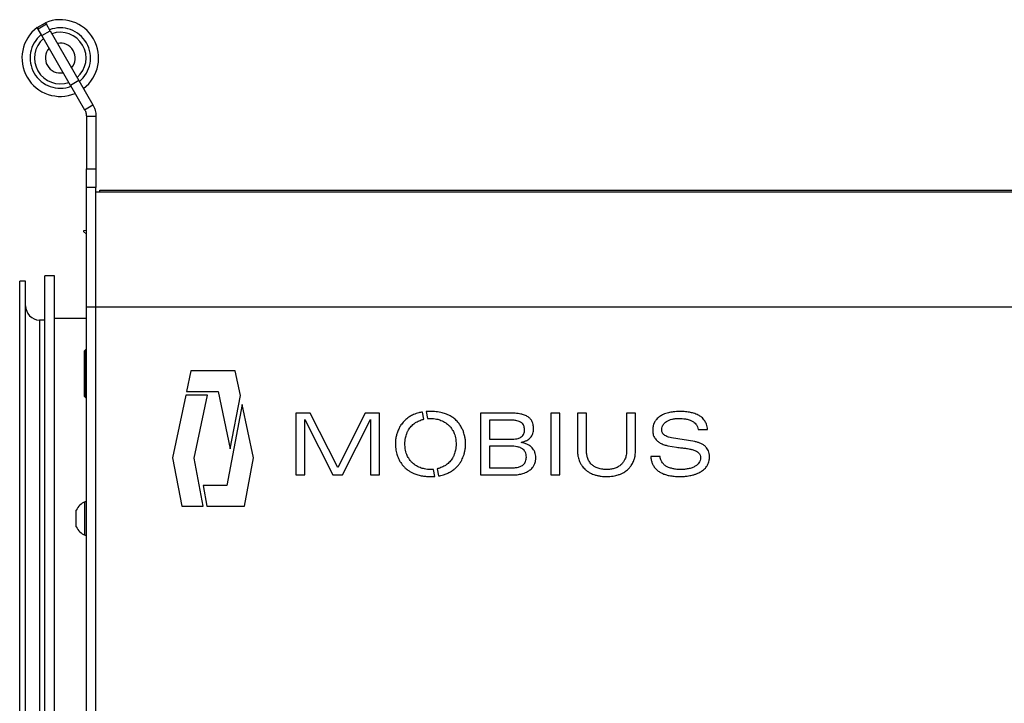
# Model space of a CAD drawing. Header units: inches. Extents: x 15.9 to 66.4, y 22.9 to 71.9.
# Tile 7 of 8: x 47 to 59.8, y 32.2 to 41.1. Entities that reach past the tile are written whole.
import ezdxf

# ---------------------------------------------------------------- set-up
doc = ezdxf.new("R2010")
doc.units = ezdxf.units.IN
doc.header["$LTSCALE"] = 10
doc.header["$MEASUREMENT"] = 0

msp = doc.modelspace()

# ---------------------------------------------------------------- linework, layer by layer
for p, q in [((47.228, 41.011), (47.336, 41.073)), ((47.24, 40.989), (47.228, 41.011)), ((47.348, 41.052), (47.24, 40.989)), ((47.288, 40.906), (47.24, 40.989)), ((47.288, 40.906), (47.397, 40.968)), ((47.336, 41.073), (47.348, 41.052)), ((47.397, 40.968), (47.348, 41.052)), ((47.397, 40.968), (47.772, 40.319)), ((47.663, 40.256), (47.288, 40.906)), ((47.035, 40.543), (47.035, 40.543)), ((47.772, 40.319), (47.663, 40.256)), ((47.772, 40.319), (47.955, 40)), ((47.663, 40.256), (47.847, 39.938)), ((47.847, 39.938), (47.955, 40)), ((47.87, 39.853), (47.995, 39.853)), ((47.87, 39.853), (47.87, 39.167)), ((47.995, 39.853), (47.995, 39.167)), ((47.87, 39.167), (47.995, 39.167)), ((47.87, 38.922), (47.87, 39.167)), ((47.995, 39.167), (47.995, 38.922)), ((47.87, 37.364), (47.87, 38.922)), ((47.995, 38.922), (47.87, 38.922)), ((47.995, 37.364), (47.995, 38.922)), ((62.12, 38.864), (47.995, 38.864)), ((48.045, 38.864), (48.045, 38.889)), ((48.045, 38.889), (62.12, 38.889)), ((47.87, 38.365), (47.834, 38.358)), ((47.834, 38.358), (47.834, 38.349)), ((47.834, 38.349), (47.87, 38.313)), ((47.453, 37.771), (47.328, 37.771)), ((47.328, 32.896), (47.328, 37.771)), ((47.453, 32.896), (47.453, 37.771)), ((47.078, 37.701), (47.001, 37.701)), ((47.001, 28.109), (47.001, 37.701)), ((47.078, 28.109), (47.078, 37.701)), ((47.995, 37.364), (47.87, 37.364)), ((47.87, 30.361), (47.87, 37.364)), ((62.12, 37.364), (47.995, 37.364)), ((47.995, 30.361), (47.995, 37.364)), ((47.328, 37.192), (47.258, 37.194)), ((47.258, 37.194), (47.258, 28.614)), ((47.453, 37.219), (47.87, 37.219)), ((47.86, 36.808), (47.845, 36.793)), ((47.845, 36.496), (47.845, 36.793)), ((47.87, 36.808), (47.86, 36.808)), ((47.86, 36.808), (47.86, 36.496)), ((47.845, 36.199), (47.845, 36.496)), ((47.86, 36.496), (47.86, 36.184)), ((49.234, 36.531), (49.177, 36.261)), ((49.811, 36.531), (49.234, 36.531)), ((49.878, 36.212), (49.811, 36.531)), ((49.168, 36.214), (48.995, 35.396)), ((49.448, 36.214), (49.168, 36.214)), ((49.177, 36.261), (49.587, 36.261)), ((49.275, 35.393), (49.448, 36.214)), ((49.587, 36.261), (49.745, 35.514)), ((49.745, 35.514), (49.878, 36.212)), ((47.845, 36.199), (47.86, 36.184)), ((47.86, 36.184), (47.87, 36.184)), ((49.903, 36.092), (49.702, 35.037)), ((50.05, 35.396), (49.903, 36.092)), ((50.788, 35.982), (50.601, 35.982)), ((50.601, 35.982), (50.601, 35.175)), ((51.147, 35.274), (50.788, 35.982)), ((51.505, 35.982), (51.147, 35.274)), ((51.693, 35.982), (51.505, 35.982)), ((51.693, 35.175), (51.693, 35.982)), ((52.272, 35.903), (52.254, 35.995)), ((52.3, 36.001), (52.318, 35.91)), ((53.392, 35.982), (53.008, 35.982)), ((53.008, 35.982), (53.008, 35.175)), ((53.926, 35.982), (53.926, 35.175)), ((54.043, 35.982), (53.926, 35.982)), ((54.043, 35.175), (54.043, 35.982)), ((54.39, 35.982), (54.273, 35.982)), ((54.273, 35.982), (54.273, 35.5)), ((54.39, 35.495), (54.39, 35.982)), ((55.031, 35.982), (54.914, 35.982)), ((54.914, 35.982), (54.914, 35.495)), ((55.031, 35.5), (55.031, 35.982)), ((50.718, 35.175), (50.72, 35.899)), ((50.72, 35.899), (51.085, 35.175)), ((51.209, 35.175), (51.575, 35.899)), ((51.575, 35.899), (51.575, 35.175)), ((53.125, 35.89), (53.125, 35.642)), ((53.385, 35.89), (53.125, 35.89)), ((55.845, 35.767), (55.969, 35.767)), ((53.125, 35.642), (53.425, 35.642)), ((53.538, 35.596), (53.538, 35.6)), ((55.802, 35.609), (55.499, 35.66)), ((53.125, 35.551), (53.125, 35.267)), ((53.399, 35.551), (53.125, 35.551)), ((55.452, 35.556), (55.566, 35.537)), ((48.995, 35.396), (49.115, 34.767)), ((49.394, 34.767), (49.275, 35.393)), ((49.93, 34.768), (50.05, 35.396)), ((55.352, 35.417), (55.228, 35.417)), ((52.413, 35.156), (52.396, 35.248)), ((52.442, 35.255), (52.46, 35.162)), ((53.125, 35.267), (53.406, 35.267)), ((50.601, 35.175), (50.718, 35.175)), ((51.085, 35.175), (51.209, 35.175)), ((51.575, 35.175), (51.693, 35.175)), ((53.008, 35.175), (53.42, 35.175)), ((53.926, 35.175), (54.043, 35.175)), ((49.702, 35.037), (49.391, 35.037)), ((49.391, 35.037), (49.442, 34.768)), ((47.87, 34.825), (47.852, 34.825)), ((47.852, 34.719), (47.852, 34.825)), ((47.738, 34.663), (47.738, 34.716)), ((47.852, 34.388), (47.852, 34.719)), ((49.115, 34.767), (49.394, 34.767)), ((49.442, 34.768), (49.93, 34.768)), ((47.738, 34.497), (47.738, 34.663)), ((47.852, 34.388), (47.87, 34.388)), ((47.328, 28.021), (47.328, 32.896)), ((47.453, 28.021), (47.453, 32.896))]:
    msp.add_line(p, q)
for centre, radius, start, end in [((47.53, 40.612), 0.5, 307.1808, 112.8192), ((47.53, 40.612), 0.5, 127.1808, 292.8192), ((47.53, 40.612), 0.394, 309.1166, 110.8834), ((47.53, 40.612), 0.394, 129.1166, 290.8834), ((47.53, 40.612), 0.336, 130.7226, 289.2774), ((47.53, 40.612), 0.336, 310.7226, 109.2774), ((47.53, 40.612), 0.195, 138.697, 281.303), ((47.53, 40.612), 0.195, 318.697, 101.303), ((47.265, 37.382), 0.187, 180, 268), ((47.952, 34.607), 0.24, 114.518, 152.907), ((47.952, 34.607), 0.24, 207.093, 245.482)]:
    msp.add_arc(centre, radius, start, end)
for points, knots in [([(47.228, 41.011), (47.228, 41.01), (47.229, 41.009), (47.233, 41.002), (47.237, 40.994), (47.239, 40.991)], [0, 0, 0, 0, 0.361494, 0.722987, 1, 1, 1, 1]), ([(47.348, 41.053), (47.346, 41.055), (47.342, 41.064), (47.337, 41.071), (47.336, 41.073), (47.336, 41.073)], [0, 0, 0, 0, 0.146297, 0.573148, 1, 1, 1, 1]), ([(52.204, 35.985), (52.18, 35.978), (52.139, 35.966), (52.102, 35.945), (52.086, 35.936)], [0, 0, 0, 0, 0.57874, 1, 1, 1, 1]), ([(52.254, 35.995), (52.245, 35.994), (52.228, 35.991), (52.211, 35.987), (52.204, 35.985)], [0, 0, 0, 0, 0.568881, 1, 1, 1, 1]), ([(52.357, 36.003), (52.346, 36.003), (52.327, 36.003), (52.309, 36.001), (52.3, 36.001)], [0, 0, 0, 0, 0.569071, 1, 1, 1, 1]), ([(52.51, 35.985), (52.497, 35.988), (52.47, 35.994), (52.419, 36.001), (52.381, 36.002), (52.357, 36.003)], [0, 0, 0, 0, 0.259156, 0.533785, 1, 1, 1, 1]), ([(52.628, 35.936), (52.607, 35.947), (52.57, 35.968), (52.529, 35.98), (52.51, 35.985)], [0, 0, 0, 0, 0.540624, 1, 1, 1, 1]), ([(53.534, 35.969), (53.523, 35.972), (53.498, 35.976), (53.451, 35.981), (53.415, 35.981), (53.392, 35.982)], [0, 0, 0, 0, 0.247023, 0.519223, 1, 1, 1, 1]), ([(53.63, 35.932), (53.622, 35.937), (53.607, 35.946), (53.575, 35.959), (53.55, 35.965), (53.534, 35.969)], [0, 0, 0, 0, 0.250586, 0.522311, 1, 1, 1, 1]), ([(55.46, 35.987), (55.448, 35.984), (55.425, 35.977), (55.387, 35.963), (55.363, 35.948), (55.348, 35.939)], [0, 0, 0, 0, 0.301982, 0.585457, 1, 1, 1, 1]), ([(55.609, 36.003), (55.594, 36.003), (55.565, 36.002), (55.515, 35.998), (55.48, 35.991), (55.46, 35.987)], [0, 0, 0, 0, 0.30136, 0.585477, 1, 1, 1, 1]), ([(55.735, 35.992), (55.712, 35.996), (55.67, 36.002), (55.628, 36.003), (55.609, 36.003)], [0, 0, 0, 0, 0.560635, 1, 1, 1, 1]), ([(55.849, 35.955), (55.829, 35.964), (55.792, 35.981), (55.753, 35.989), (55.735, 35.992)], [0, 0, 0, 0, 0.547028, 1, 1, 1, 1]), ([(55.932, 35.882), (55.926, 35.891), (55.913, 35.907), (55.886, 35.933), (55.863, 35.946), (55.849, 35.955)], [0, 0, 0, 0, 0.279832, 0.557321, 1, 1, 1, 1]), ([(52, 35.863), (51.987, 35.847), (51.965, 35.819), (51.949, 35.788), (51.942, 35.774)], [0, 0, 0, 0, 0.566499, 1, 1, 1, 1]), ([(52.086, 35.936), (52.068, 35.924), (52.037, 35.903), (52.011, 35.875), (52, 35.863)], [0, 0, 0, 0, 0.569926, 1, 1, 1, 1]), ([(52.047, 35.715), (52.052, 35.726), (52.062, 35.748), (52.083, 35.784), (52.103, 35.806), (52.116, 35.82)], [0, 0, 0, 0, 0.2880682, 0.5680206, 1, 1, 1, 1]), ([(52.116, 35.82), (52.124, 35.828), (52.141, 35.843), (52.176, 35.867), (52.204, 35.88), (52.221, 35.887)], [0, 0, 0, 0, 0.2747237, 0.5516753, 1, 1, 1, 1]), ([(52.221, 35.887), (52.23, 35.891), (52.247, 35.897), (52.264, 35.901), (52.272, 35.903)], [0, 0, 0, 0, 0.555862, 1, 1, 1, 1]), ([(52.318, 35.91), (52.325, 35.91), (52.338, 35.911), (52.351, 35.911), (52.357, 35.911)], [0, 0, 0, 0, 0.55453, 1, 1, 1, 1]), ([(52.357, 35.911), (52.37, 35.911), (52.397, 35.91), (52.443, 35.904), (52.474, 35.894), (52.493, 35.887)], [0, 0, 0, 0, 0.2935013, 0.5749522, 1, 1, 1, 1]), ([(52.493, 35.887), (52.504, 35.883), (52.526, 35.873), (52.562, 35.852), (52.585, 35.832), (52.598, 35.82)], [0, 0, 0, 0, 0.287924, 0.567894, 1, 1, 1, 1]), ([(52.598, 35.82), (52.606, 35.811), (52.622, 35.794), (52.646, 35.76), (52.659, 35.732), (52.667, 35.715)], [0, 0, 0, 0, 0.274662, 0.55156, 1, 1, 1, 1]), ([(52.714, 35.863), (52.7, 35.878), (52.674, 35.906), (52.642, 35.927), (52.628, 35.936)], [0, 0, 0, 0, 0.54932, 1, 1, 1, 1]), ([(52.772, 35.774), (52.763, 35.791), (52.746, 35.823), (52.724, 35.85), (52.714, 35.863)], [0, 0, 0, 0, 0.553076, 1, 1, 1, 1]), ([(53.484, 35.881), (53.467, 35.884), (53.435, 35.89), (53.402, 35.89), (53.385, 35.89)], [0, 0, 0, 0, 0.508714, 1, 1, 1, 1]), ([(53.544, 35.856), (53.534, 35.861), (53.515, 35.873), (53.494, 35.879), (53.484, 35.881)], [0, 0, 0, 0, 0.514736, 1, 1, 1, 1]), ([(53.574, 35.816), (53.57, 35.824), (53.563, 35.84), (53.55, 35.851), (53.544, 35.856)], [0, 0, 0, 0, 0.542562, 1, 1, 1, 1]), ([(53.683, 35.868), (53.68, 35.875), (53.673, 35.889), (53.656, 35.912), (53.64, 35.924), (53.63, 35.932)], [0, 0, 0, 0, 0.276677, 0.552398, 1, 1, 1, 1]), ([(53.7, 35.778), (53.699, 35.797), (53.698, 35.827), (53.688, 35.856), (53.683, 35.868)], [0, 0, 0, 0, 0.584587, 1, 1, 1, 1]), ([(55.278, 35.862), (55.274, 35.853), (55.266, 35.836), (55.256, 35.801), (55.255, 35.775), (55.254, 35.758)], [0, 0, 0, 0, 0.270073, 0.545123, 1, 1, 1, 1]), ([(55.348, 35.939), (55.34, 35.933), (55.324, 35.921), (55.299, 35.896), (55.286, 35.875), (55.278, 35.862)], [0, 0, 0, 0, 0.288801, 0.568185, 1, 1, 1, 1]), ([(55.372, 35.765), (55.372, 35.777), (55.374, 35.799), (55.384, 35.817), (55.388, 35.825)], [0, 0, 0, 0, 0.565991, 1, 1, 1, 1]), ([(55.388, 35.825), (55.396, 35.835), (55.409, 35.853), (55.427, 35.866), (55.435, 35.872)], [0, 0, 0, 0, 0.5457463, 1, 1, 1, 1]), ([(55.435, 35.872), (55.446, 35.879), (55.468, 35.891), (55.492, 35.898), (55.503, 35.901)], [0, 0, 0, 0, 0.543093, 1, 1, 1, 1]), ([(55.503, 35.901), (55.518, 35.905), (55.545, 35.91), (55.573, 35.911), (55.586, 35.911)], [0, 0, 0, 0, 0.548512, 1, 1, 1, 1]), ([(55.586, 35.911), (55.604, 35.911), (55.636, 35.91), (55.667, 35.906), (55.681, 35.905)], [0, 0, 0, 0, 0.570354, 1, 1, 1, 1]), ([(55.681, 35.905), (55.697, 35.902), (55.724, 35.897), (55.75, 35.886), (55.761, 35.882)], [0, 0, 0, 0, 0.580725, 1, 1, 1, 1]), ([(55.761, 35.882), (55.773, 35.875), (55.795, 35.864), (55.811, 35.845), (55.818, 35.838)], [0, 0, 0, 0, 0.568259, 1, 1, 1, 1]), ([(55.818, 35.838), (55.826, 35.826), (55.84, 35.804), (55.843, 35.779), (55.845, 35.767)], [0, 0, 0, 0, 0.5361599, 1, 1, 1, 1]), ([(55.969, 35.767), (55.968, 35.78), (55.966, 35.803), (55.955, 35.843), (55.941, 35.868), (55.932, 35.882)], [0, 0, 0, 0, 0.304588, 0.586705, 1, 1, 1, 1]), ([(51.942, 35.774), (51.934, 35.756), (51.92, 35.725), (51.913, 35.691), (51.909, 35.677)], [0, 0, 0, 0, 0.561615, 1, 1, 1, 1]), ([(52.023, 35.579), (52.023, 35.592), (52.024, 35.619), (52.031, 35.665), (52.041, 35.696), (52.047, 35.715)], [0, 0, 0, 0, 0.293937, 0.5755, 1, 1, 1, 1]), ([(52.667, 35.715), (52.671, 35.703), (52.679, 35.679), (52.689, 35.634), (52.69, 35.6), (52.691, 35.579)], [0, 0, 0, 0, 0.268306, 0.544116, 1, 1, 1, 1]), ([(52.805, 35.677), (52.8, 35.695), (52.792, 35.729), (52.778, 35.76), (52.772, 35.774)], [0, 0, 0, 0, 0.5579534, 1, 1, 1, 1]), ([(53.541, 35.671), (53.548, 35.677), (53.563, 35.689), (53.575, 35.713), (53.582, 35.739), (53.583, 35.756), (53.583, 35.765)], [0, 0, 0, 0, 0.259413, 0.522981, 0.748553, 1, 1, 1, 1]), ([(53.583, 35.765), (53.582, 35.775), (53.582, 35.792), (53.577, 35.809), (53.574, 35.816)], [0, 0, 0, 0, 0.576236, 1, 1, 1, 1]), ([(53.658, 35.658), (53.666, 35.667), (53.68, 35.685), (53.692, 35.715), (53.699, 35.747), (53.7, 35.768), (53.7, 35.778)], [0, 0, 0, 0, 0.2568791, 0.5243895, 0.751661, 1, 1, 1, 1]), ([(55.254, 35.758), (55.255, 35.747), (55.255, 35.726), (55.262, 35.69), (55.274, 35.668), (55.281, 35.655)], [0, 0, 0, 0, 0.312644, 0.596165, 1, 1, 1, 1]), ([(55.377, 35.733), (55.375, 35.739), (55.372, 35.749), (55.372, 35.76), (55.372, 35.765)], [0, 0, 0, 0, 0.55841, 1, 1, 1, 1]), ([(55.397, 35.703), (55.393, 35.708), (55.384, 35.717), (55.379, 35.728), (55.377, 35.733)], [0, 0, 0, 0, 0.586373, 1, 1, 1, 1]), ([(55.437, 35.677), (55.428, 35.681), (55.414, 35.688), (55.402, 35.698), (55.397, 35.703)], [0, 0, 0, 0, 0.5930286, 1, 1, 1, 1]), ([(51.909, 35.677), (51.906, 35.658), (51.9, 35.626), (51.899, 35.593), (51.899, 35.579)], [0, 0, 0, 0, 0.567976, 1, 1, 1, 1]), ([(51.899, 35.579), (51.899, 35.565), (51.9, 35.537), (51.907, 35.488), (51.917, 35.453), (51.923, 35.431)], [0, 0, 0, 0, 0.2728724, 0.5502419, 1, 1, 1, 1]), ([(52.047, 35.442), (52.043, 35.454), (52.035, 35.478), (52.025, 35.523), (52.024, 35.557), (52.023, 35.579)], [0, 0, 0, 0, 0.2682385, 0.544, 1, 1, 1, 1]), ([(52.691, 35.579), (52.69, 35.565), (52.69, 35.538), (52.683, 35.492), (52.673, 35.461), (52.667, 35.442)], [0, 0, 0, 0, 0.294075, 0.575649, 1, 1, 1, 1]), ([(52.791, 35.431), (52.795, 35.445), (52.803, 35.472), (52.812, 35.522), (52.814, 35.557), (52.815, 35.579)], [0, 0, 0, 0, 0.288624, 0.569519, 1, 1, 1, 1]), ([(52.815, 35.579), (52.814, 35.597), (52.813, 35.63), (52.807, 35.662), (52.805, 35.677)], [0, 0, 0, 0, 0.551718, 1, 1, 1, 1]), ([(53.425, 35.642), (53.438, 35.643), (53.463, 35.643), (53.495, 35.65), (53.521, 35.659), (53.535, 35.667), (53.541, 35.671)], [0, 0, 0, 0, 0.32258, 0.608008, 0.810924, 1, 1, 1, 1]), ([(53.538, 35.6), (53.552, 35.603), (53.578, 35.609), (53.612, 35.624), (53.638, 35.64), (53.652, 35.652), (53.658, 35.658)], [0, 0, 0, 0, 0.31371, 0.597093, 0.803361, 1, 1, 1, 1]), ([(53.623, 35.573), (53.608, 35.579), (53.581, 35.59), (53.551, 35.595), (53.538, 35.596)], [0, 0, 0, 0, 0.537053, 1, 1, 1, 1]), ([(53.683, 35.528), (53.673, 35.538), (53.655, 35.556), (53.633, 35.568), (53.623, 35.573)], [0, 0, 0, 0, 0.542824, 1, 1, 1, 1]), ([(55.281, 35.655), (55.292, 35.641), (55.312, 35.616), (55.34, 35.599), (55.352, 35.591)], [0, 0, 0, 0, 0.555036, 1, 1, 1, 1]), ([(55.352, 35.591), (55.369, 35.583), (55.401, 35.567), (55.436, 35.559), (55.452, 35.556)], [0, 0, 0, 0, 0.540897, 1, 1, 1, 1]), ([(55.499, 35.66), (55.486, 35.663), (55.465, 35.667), (55.445, 35.674), (55.437, 35.677)], [0, 0, 0, 0, 0.6014463, 1, 1, 1, 1]), ([(55.948, 35.539), (55.939, 35.549), (55.918, 35.568), (55.882, 35.587), (55.842, 35.601), (55.816, 35.606), (55.802, 35.609)], [0, 0, 0, 0, 0.245132, 0.511913, 0.743972, 1, 1, 1, 1]), ([(52.116, 35.337), (52.108, 35.346), (52.092, 35.363), (52.068, 35.397), (52.055, 35.425), (52.047, 35.442)], [0, 0, 0, 0, 0.274719, 0.551607, 1, 1, 1, 1]), ([(52.667, 35.442), (52.662, 35.431), (52.652, 35.409), (52.631, 35.373), (52.61, 35.351), (52.598, 35.337)], [0, 0, 0, 0, 0.288062, 0.567924, 1, 1, 1, 1]), ([(53.557, 35.514), (53.546, 35.52), (53.523, 35.534), (53.484, 35.544), (53.442, 35.55), (53.414, 35.55), (53.399, 35.551)], [0, 0, 0, 0, 0.224463, 0.487458, 0.727467, 1, 1, 1, 1]), ([(53.607, 35.407), (53.606, 35.419), (53.605, 35.443), (53.593, 35.473), (53.577, 35.497), (53.564, 35.508), (53.557, 35.514)], [0, 0, 0, 0, 0.301518, 0.575615, 0.784879, 1, 1, 1, 1]), ([(53.719, 35.469), (53.714, 35.481), (53.705, 35.502), (53.69, 35.52), (53.683, 35.528)], [0, 0, 0, 0, 0.556701, 1, 1, 1, 1]), ([(53.731, 35.4), (53.73, 35.413), (53.729, 35.436), (53.722, 35.459), (53.719, 35.469)], [0, 0, 0, 0, 0.56212, 1, 1, 1, 1]), ([(54.273, 35.5), (54.273, 35.485), (54.274, 35.455), (54.282, 35.404), (54.294, 35.37), (54.301, 35.35)], [0, 0, 0, 0, 0.301675, 0.584664, 1, 1, 1, 1]), ([(54.458, 35.312), (54.446, 35.325), (54.423, 35.352), (54.403, 35.399), (54.392, 35.447), (54.391, 35.479), (54.39, 35.495)], [0, 0, 0, 0, 0.262476, 0.530722, 0.755761, 1, 1, 1, 1]), ([(54.914, 35.495), (54.913, 35.474), (54.911, 35.435), (54.896, 35.384), (54.874, 35.343), (54.855, 35.322), (54.846, 35.312)], [0, 0, 0, 0, 0.30708, 0.585625, 0.793514, 1, 1, 1, 1]), ([(55.003, 35.35), (55.008, 35.362), (55.018, 35.388), (55.028, 35.438), (55.03, 35.476), (55.031, 35.5)], [0, 0, 0, 0, 0.261054, 0.534896, 1, 1, 1, 1]), ([(55.566, 35.537), (55.588, 35.534), (55.626, 35.529), (55.664, 35.525), (55.681, 35.523)], [0, 0, 0, 0, 0.56377, 1, 1, 1, 1]), ([(55.681, 35.523), (55.7, 35.52), (55.734, 35.516), (55.767, 35.506), (55.78, 35.503)], [0, 0, 0, 0, 0.587433, 1, 1, 1, 1]), ([(55.78, 35.503), (55.795, 35.497), (55.821, 35.489), (55.842, 35.472), (55.851, 35.465)], [0, 0, 0, 0, 0.588254, 1, 1, 1, 1]), ([(55.851, 35.465), (55.855, 35.461), (55.865, 35.451), (55.876, 35.429), (55.877, 35.411), (55.878, 35.4)], [0, 0, 0, 0, 0.2713094, 0.5407422, 1, 1, 1, 1]), ([(55.995, 35.412), (55.995, 35.426), (55.993, 35.452), (55.983, 35.487), (55.967, 35.516), (55.955, 35.532), (55.948, 35.539)], [0, 0, 0, 0, 0.290721, 0.566741, 0.78122, 1, 1, 1, 1]), ([(51.923, 35.431), (51.928, 35.417), (51.937, 35.39), (51.962, 35.343), (51.985, 35.313), (52, 35.294)], [0, 0, 0, 0, 0.276968, 0.55441, 1, 1, 1, 1]), ([(52.221, 35.27), (52.21, 35.275), (52.188, 35.284), (52.152, 35.305), (52.129, 35.325), (52.116, 35.337)], [0, 0, 0, 0, 0.287924, 0.567833, 1, 1, 1, 1]), ([(52.598, 35.337), (52.59, 35.33), (52.573, 35.314), (52.538, 35.29), (52.51, 35.277), (52.493, 35.27)], [0, 0, 0, 0, 0.274753, 0.551743, 1, 1, 1, 1]), ([(52.714, 35.294), (52.723, 35.306), (52.742, 35.329), (52.77, 35.374), (52.783, 35.41), (52.791, 35.431)], [0, 0, 0, 0, 0.285692, 0.565121, 1, 1, 1, 1]), ([(53.504, 35.278), (53.518, 35.282), (53.54, 35.288), (53.558, 35.302), (53.566, 35.307)], [0, 0, 0, 0, 0.598732, 1, 1, 1, 1]), ([(53.566, 35.307), (53.574, 35.315), (53.587, 35.327), (53.594, 35.345), (53.597, 35.352)], [0, 0, 0, 0, 0.56903, 1, 1, 1, 1]), ([(53.597, 35.352), (53.6, 35.362), (53.606, 35.38), (53.606, 35.398), (53.607, 35.407)], [0, 0, 0, 0, 0.551364, 1, 1, 1, 1]), ([(53.658, 35.242), (53.671, 35.254), (53.693, 35.275), (53.707, 35.302), (53.713, 35.314)], [0, 0, 0, 0, 0.572287, 1, 1, 1, 1]), ([(53.713, 35.314), (53.719, 35.329), (53.729, 35.357), (53.73, 35.387), (53.731, 35.4)], [0, 0, 0, 0, 0.553794, 1, 1, 1, 1]), ([(54.301, 35.35), (54.307, 35.338), (54.318, 35.315), (54.343, 35.277), (54.366, 35.255), (54.38, 35.241)], [0, 0, 0, 0, 0.2878926, 0.5674226, 1, 1, 1, 1]), ([(54.652, 35.246), (54.63, 35.247), (54.588, 35.248), (54.533, 35.263), (54.49, 35.284), (54.469, 35.303), (54.458, 35.312)], [0, 0, 0, 0, 0.315772, 0.596792, 0.801462, 1, 1, 1, 1]), ([(54.846, 35.312), (54.832, 35.301), (54.804, 35.277), (54.755, 35.258), (54.703, 35.247), (54.67, 35.246), (54.652, 35.246)], [0, 0, 0, 0, 0.2532417, 0.5198631, 0.748524, 1, 1, 1, 1]), ([(54.924, 35.241), (54.933, 35.25), (54.951, 35.267), (54.979, 35.302), (54.994, 35.332), (55.003, 35.35)], [0, 0, 0, 0, 0.275242, 0.551956, 1, 1, 1, 1]), ([(55.228, 35.417), (55.23, 35.401), (55.234, 35.37), (55.247, 35.327), (55.268, 35.286), (55.297, 35.248), (55.323, 35.228), (55.337, 35.218)], [0, 0, 0, 0, 0.205733, 0.396824, 0.578149, 0.786953, 1, 1, 1, 1]), ([(55.373, 35.345), (55.367, 35.357), (55.355, 35.38), (55.353, 35.405), (55.352, 35.417)], [0, 0, 0, 0, 0.549662, 1, 1, 1, 1]), ([(55.427, 35.291), (55.415, 35.3), (55.394, 35.314), (55.38, 35.336), (55.373, 35.345)], [0, 0, 0, 0, 0.5700995, 1, 1, 1, 1]), ([(55.878, 35.4), (55.877, 35.388), (55.875, 35.364), (55.859, 35.333), (55.837, 35.308), (55.819, 35.296), (55.81, 35.289)], [0, 0, 0, 0, 0.266624, 0.530777, 0.753349, 1, 1, 1, 1]), ([(55.969, 35.304), (55.973, 35.313), (55.982, 35.331), (55.993, 35.368), (55.994, 35.395), (55.995, 35.412)], [0, 0, 0, 0, 0.2720862, 0.5474162, 1, 1, 1, 1]), ([(52, 35.294), (52.011, 35.283), (52.032, 35.26), (52.068, 35.233), (52.104, 35.211), (52.129, 35.199), (52.141, 35.193)], [0, 0, 0, 0, 0.265221, 0.539665, 0.764693, 1, 1, 1, 1]), ([(52.141, 35.193), (52.158, 35.187), (52.194, 35.172), (52.249, 35.162), (52.304, 35.155), (52.339, 35.155), (52.357, 35.154)], [0, 0, 0, 0, 0.250998, 0.522473, 0.752869, 1, 1, 1, 1]), ([(52.357, 35.246), (52.343, 35.246), (52.317, 35.247), (52.271, 35.253), (52.24, 35.264), (52.221, 35.27)], [0, 0, 0, 0, 0.293479, 0.574974, 1, 1, 1, 1]), ([(52.396, 35.248), (52.388, 35.247), (52.376, 35.246), (52.363, 35.246), (52.357, 35.246)], [0, 0, 0, 0, 0.554538, 1, 1, 1, 1]), ([(52.493, 35.27), (52.484, 35.266), (52.467, 35.26), (52.45, 35.256), (52.442, 35.255)], [0, 0, 0, 0, 0.555935, 1, 1, 1, 1]), ([(52.46, 35.162), (52.482, 35.166), (52.521, 35.173), (52.558, 35.187), (52.573, 35.193)], [0, 0, 0, 0, 0.579502, 1, 1, 1, 1]), ([(52.573, 35.193), (52.589, 35.201), (52.619, 35.215), (52.657, 35.241), (52.689, 35.267), (52.706, 35.285), (52.714, 35.294)], [0, 0, 0, 0, 0.29753, 0.579228, 0.792142, 1, 1, 1, 1]), ([(53.406, 35.267), (53.416, 35.267), (53.437, 35.267), (53.47, 35.27), (53.492, 35.275), (53.504, 35.278)], [0, 0, 0, 0, 0.320079, 0.608329, 1, 1, 1, 1]), ([(53.42, 35.175), (53.435, 35.176), (53.464, 35.176), (53.511, 35.181), (53.543, 35.189), (53.562, 35.193)], [0, 0, 0, 0, 0.309599, 0.595289, 1, 1, 1, 1]), ([(53.562, 35.193), (53.573, 35.197), (53.593, 35.204), (53.626, 35.219), (53.646, 35.234), (53.658, 35.242)], [0, 0, 0, 0, 0.306069, 0.590096, 1, 1, 1, 1]), ([(54.38, 35.241), (54.389, 35.234), (54.409, 35.218), (54.448, 35.195), (54.48, 35.183), (54.499, 35.176)], [0, 0, 0, 0, 0.27204, 0.548324, 1, 1, 1, 1]), ([(54.804, 35.176), (54.817, 35.18), (54.842, 35.189), (54.883, 35.209), (54.909, 35.229), (54.924, 35.241)], [0, 0, 0, 0, 0.2914482, 0.572078, 1, 1, 1, 1]), ([(55.337, 35.218), (55.349, 35.211), (55.376, 35.195), (55.421, 35.178), (55.474, 35.165), (55.537, 35.156), (55.584, 35.155), (55.608, 35.154)], [0, 0, 0, 0, 0.157479, 0.32559, 0.507134, 0.741307, 1, 1, 1, 1]), ([(55.51, 35.258), (55.493, 35.262), (55.464, 35.27), (55.438, 35.285), (55.427, 35.291)], [0, 0, 0, 0, 0.583766, 1, 1, 1, 1]), ([(55.615, 35.246), (55.595, 35.246), (55.559, 35.247), (55.524, 35.254), (55.51, 35.258)], [0, 0, 0, 0, 0.5788507, 1, 1, 1, 1]), ([(55.81, 35.289), (55.796, 35.282), (55.766, 35.266), (55.718, 35.254), (55.667, 35.247), (55.633, 35.246), (55.615, 35.246)], [0, 0, 0, 0, 0.234526, 0.500636, 0.73696, 1, 1, 1, 1]), ([(55.77, 35.172), (55.783, 35.176), (55.808, 35.182), (55.849, 35.198), (55.876, 35.214), (55.892, 35.223)], [0, 0, 0, 0, 0.301994, 0.585696, 1, 1, 1, 1]), ([(55.892, 35.223), (55.901, 35.229), (55.918, 35.242), (55.946, 35.268), (55.96, 35.29), (55.969, 35.304)], [0, 0, 0, 0, 0.291243, 0.571088, 1, 1, 1, 1]), ([(52.357, 35.154), (52.368, 35.154), (52.386, 35.155), (52.405, 35.156), (52.413, 35.156)], [0, 0, 0, 0, 0.568864, 1, 1, 1, 1]), ([(54.499, 35.176), (54.512, 35.172), (54.539, 35.165), (54.59, 35.156), (54.628, 35.155), (54.652, 35.154)], [0, 0, 0, 0, 0.266599, 0.542562, 1, 1, 1, 1]), ([(54.652, 35.154), (54.667, 35.155), (54.697, 35.155), (54.748, 35.161), (54.783, 35.17), (54.804, 35.176)], [0, 0, 0, 0, 0.292625, 0.57444, 1, 1, 1, 1]), ([(55.608, 35.154), (55.625, 35.155), (55.657, 35.155), (55.711, 35.16), (55.748, 35.168), (55.77, 35.172)], [0, 0, 0, 0, 0.300799, 0.584781, 1, 1, 1, 1])]:
    msp.add_open_spline(points, degree=3, knots=knots)
for points in [[(47.847, 39.938), (47.854, 39.924), (47.867, 39.898), (47.869, 39.868), (47.87, 39.853)], [(47.955, 40), (47.962, 39.989), (47.974, 39.966), (47.986, 39.929), (47.994, 39.891), (47.995, 39.866), (47.995, 39.853)]]:
    msp.add_open_spline(points, degree=3)

doc.saveas('drawing.dxf')
